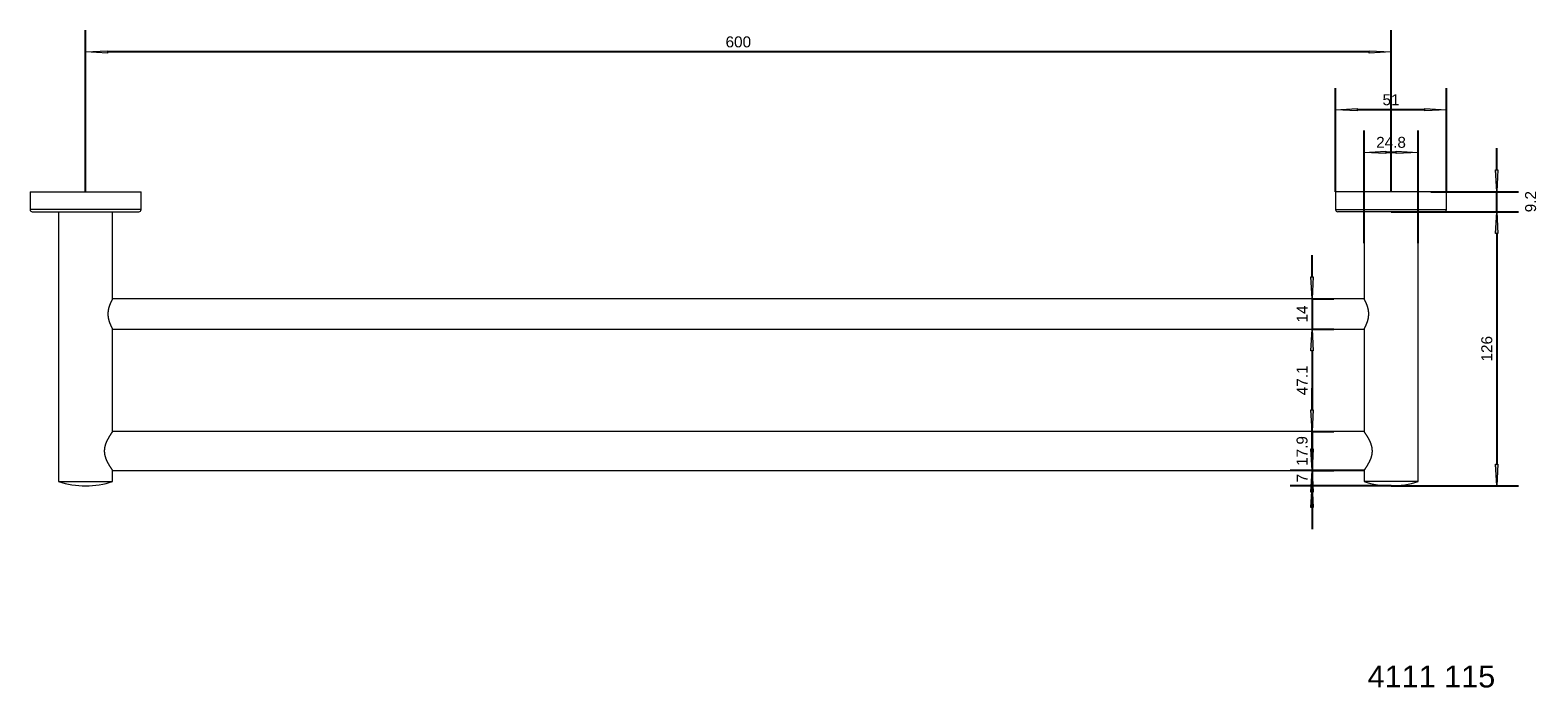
# Model space of a CAD drawing. Header units: millimetres. Extents: x -240 to 452, y -442 to -140.
import ezdxf

# ---------------------------------------------------------------- set-up
doc = ezdxf.new("R2010")
doc.units = ezdxf.units.MM
doc.header["$LTSCALE"] = 254
doc.header["$PDMODE"] = 1
doc.header["$PDSIZE"] = -2
for name, color, linetype, lineweight in [('1', 7, 'Continuous', 5), ('Bemaßung', 7, 'Continuous', 5), ('Keine', 7, 'Continuous', 5)]:
    doc.layers.add(name, color=color, linetype=linetype, lineweight=lineweight)
doc.styles.add('Arial', font='Arial')
doc.dimstyles.new('ST', dxfattribs={"dimtxt": 5.034433, "dimasz": 9.99939, "dimexe": 10, "dimexo": 0, "dimgap": 5, "dimtad": 1, "dimdec": 3, "dimdsep": 46, "dimtxsty": 'Arial', "dimblk": 'VW_FILLEDARROW', "dimblk1": 'VW_FILLEDARROW', "dimblk2": 'VW_FILLEDARROW', "dimcen": 0, "dimadec": 3, "dimazin": 0, "dimtfac": 1, "dimtdec": 3, "dimtix": 1, "dimtmove": 0, "dimatfit": 0, "dimldrblk": 'VW_FILLEDARROW-1', "dimfxl": 1, "dimfrac": 2, "dimtolj": 1, "dimarcsym": 0})

# ---------------------------------------------------------------- blocks, each defined once
blk = doc.blocks.new('VW_FILLEDARROW')
at = {"linetype": 'Continuous', "lineweight": 0}
blk.add_hatch(color=0, dxfattribs=at).paths.add_polyline_path([(-1, 0.052), (0, 0), (-1, -0.052)])
at = {"color": 0, "lineweight": 5, "flags": 128}
blk.add_lwpolyline([(-1, 0.052), (0, 0), (-1, -0.052)], close=True, dxfattribs=at)
blk = doc.blocks.new('*D1')
at = {"layer": 'Bemaßung', "color": 0, "lineweight": -2}
for p, q in [((-215, -214.36), (-215, -140.11)), ((385, -214.36), (385, -140.11)), ((375, -150.11), (-205, -150.11))]:
    blk.add_line(p, q, dxfattribs=at)
at = {"layer": 'Defpoints', "color": 0}
for p in [(-215, -150.11), (-215, -214.36), (385, -214.36)]:
    blk.add_point(p, dxfattribs=at)
at = {"layer": 'Bemaßung', "color": 0, "lineweight": -2, "xscale": 9.999389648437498, "yscale": 9.999389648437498, "zscale": 9.999389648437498, "rotation": 180}
blk.add_blockref('VW_FILLEDARROW', (-215, -150.11), dxfattribs=at)
at = {"layer": 'Bemaßung', "color": 0, "lineweight": -2, "xscale": 9.999389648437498, "yscale": 9.999389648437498, "zscale": 9.999389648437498}
blk.add_blockref('VW_FILLEDARROW', (385, -150.11), dxfattribs=at)
at = {"layer": 'Bemaßung', "color": 0, "insert": (85, -145.54), "char_height": 5.034, "attachment_point": 5, "style": 'Arial'}
blk.add_mtext('\\A1;600', dxfattribs=at)
blk = doc.blocks.new('VW_FILLEDARROW-1')
at = {"linetype": 'Continuous', "lineweight": 0}
blk.add_hatch(color=0, dxfattribs=at).paths.add_polyline_path([(-1, 0.052), (0, 0), (-1, -0.052)])
at = {"color": 0, "lineweight": 5, "flags": 128}
blk.add_lwpolyline([(-1, 0.052), (0, 0), (-1, -0.052)], close=True, dxfattribs=at)
blk = doc.blocks.new('*D2')
at = {"layer": 'Bemaßung', "color": 0, "lineweight": -2}
for p, q in [((359.5, -214.36), (359.5, -166.71)), ((410.5, -214.36), (410.5, -166.71)), ((400.5, -176.71), (369.5, -176.71))]:
    blk.add_line(p, q, dxfattribs=at)
at = {"layer": 'Defpoints', "color": 0}
for p in [(359.5, -176.71), (359.5, -214.36), (410.5, -214.36)]:
    blk.add_point(p, dxfattribs=at)
at = {"layer": 'Bemaßung', "color": 0, "lineweight": -2, "xscale": 9.999389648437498, "yscale": 9.999389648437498, "zscale": 9.999389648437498, "rotation": 180}
blk.add_blockref('VW_FILLEDARROW', (359.5, -176.71), dxfattribs=at)
at = {"layer": 'Bemaßung', "color": 0, "lineweight": -2, "xscale": 9.999389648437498, "yscale": 9.999389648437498, "zscale": 9.999389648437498}
blk.add_blockref('VW_FILLEDARROW', (410.5, -176.71), dxfattribs=at)
at = {"layer": 'Bemaßung', "color": 0, "insert": (385, -172.14), "char_height": 5.034, "attachment_point": 5, "style": 'Arial'}
blk.add_mtext('\\A1;51', dxfattribs=at)
blk = doc.blocks.new('*D3')
at = {"layer": 'Bemaßung', "color": 0, "lineweight": -2}
for p, q in [((372.6, -238.1), (372.6, -186.29)), ((397.4, -238.1), (397.4, -186.29)), ((387.4, -196.29), (382.6, -196.29))]:
    blk.add_line(p, q, dxfattribs=at)
at = {"layer": 'Defpoints', "color": 0}
for p in [(372.6, -196.29), (372.6, -238.1), (397.4, -238.1)]:
    blk.add_point(p, dxfattribs=at)
at = {"layer": 'Bemaßung', "color": 0, "lineweight": -2, "xscale": 9.999389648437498, "yscale": 9.999389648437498, "zscale": 9.999389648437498, "rotation": 180}
blk.add_blockref('VW_FILLEDARROW', (372.6, -196.29), dxfattribs=at)
at = {"layer": 'Bemaßung', "color": 0, "lineweight": -2, "xscale": 9.999389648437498, "yscale": 9.999389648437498, "zscale": 9.999389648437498}
blk.add_blockref('VW_FILLEDARROW', (397.4, -196.29), dxfattribs=at)
at = {"layer": 'Bemaßung', "color": 0, "insert": (385, -191.72), "char_height": 5.034, "attachment_point": 5, "style": 'Arial'}
blk.add_mtext('\\A1;24.8', dxfattribs=at)
blk = doc.blocks.new('*D4')
at = {"layer": 'Bemaßung', "color": 0, "lineweight": -2}
for p, q in [((433.61, -204.36), (433.61, -194.36)), ((403.3, -214.36), (443.61, -214.36)), ((433.61, -223.56), (433.61, -214.36)), ((403.3, -223.56), (443.61, -223.56)), ((433.61, -233.56), (433.61, -243.56))]:
    blk.add_line(p, q, dxfattribs=at)
at = {"layer": 'Defpoints', "color": 0}
for p in [(403.3, -214.36), (433.61, -214.36), (403.3, -223.56)]:
    blk.add_point(p, dxfattribs=at)
at = {"layer": 'Bemaßung', "color": 0, "lineweight": -2, "xscale": 9.999389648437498, "yscale": 9.999389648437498, "zscale": 9.999389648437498}
for p, rotation in [((433.61, -214.36), 270), ((433.61, -223.56), 90)]:
    blk.add_blockref('VW_FILLEDARROW', p, dxfattribs=dict(at, rotation=rotation))
at = {"layer": 'Bemaßung', "color": 0, "insert": (449.18, -218.96), "char_height": 5.034, "attachment_point": 5, "rotation": 90, "style": 'Arial'}
blk.add_mtext('\\A1;9.2', dxfattribs=at)
blk = doc.blocks.new('*D5')
at = {"layer": 'Bemaßung', "color": 0, "lineweight": -2}
for p, q in [((385, -223.56), (443.61, -223.56)), ((433.61, -233.56), (433.61, -339.56)), ((385, -349.56), (443.61, -349.56))]:
    blk.add_line(p, q, dxfattribs=at)
at = {"layer": 'Defpoints', "color": 0}
for p in [(385, -223.56), (385, -349.56), (433.61, -349.56)]:
    blk.add_point(p, dxfattribs=at)
at = {"layer": 'Bemaßung', "color": 0, "lineweight": -2, "xscale": 9.999389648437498, "yscale": 9.999389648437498, "zscale": 9.999389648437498}
for p, rotation in [((433.61, -223.56), 89.99999999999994), ((433.61, -349.56), 269.99999999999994)]:
    blk.add_blockref('VW_FILLEDARROW', p, dxfattribs=dict(at, rotation=rotation))
at = {"layer": 'Bemaßung', "color": 0, "insert": (429.04, -286.56), "char_height": 5.034, "attachment_point": 5, "rotation": 90, "style": 'Arial'}
blk.add_mtext('\\A1;126', dxfattribs=at)
blk = doc.blocks.new('*D6')
at = {"layer": 'Bemaßung', "color": 0, "lineweight": -2}
for p, q in [((348.7, -332.51), (348.7, -322.51)), ((372.6, -342.51), (338.7, -342.51)), ((348.7, -342.51), (348.7, -349.56)), ((385, -349.56), (338.7, -349.56)), ((348.7, -359.56), (348.7, -369.56))]:
    blk.add_line(p, q, dxfattribs=at)
at = {"layer": 'Defpoints', "color": 0}
for p in [(372.6, -342.51), (348.7, -349.56), (385, -349.56)]:
    blk.add_point(p, dxfattribs=at)
at = {"layer": 'Bemaßung', "color": 0, "lineweight": -2, "xscale": 9.999389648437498, "yscale": 9.999389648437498, "zscale": 9.999389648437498}
for p, rotation in [((348.7, -342.51), 270), ((348.7, -349.56), 90)]:
    blk.add_blockref('VW_FILLEDARROW', p, dxfattribs=dict(at, rotation=rotation))
at = {"layer": 'Bemaßung', "color": 0, "insert": (344.18, -346.04), "char_height": 5.034, "attachment_point": 5, "rotation": 90, "style": 'Arial'}
blk.add_mtext('\\A1;7', dxfattribs=at)
blk = doc.blocks.new('*D7')
at = {"layer": 'Bemaßung', "color": 0, "lineweight": -2}
for p, q in [((348.7, -314.61), (348.7, -304.61)), ((348.7, -324.61), (358.7, -324.61)), ((348.7, -324.61), (348.7, -342.51)), ((348.7, -342.51), (358.7, -342.51)), ((348.7, -352.51), (348.7, -362.51))]:
    blk.add_line(p, q, dxfattribs=at)
at = {"layer": 'Defpoints', "color": 0}
for p in [(348.7, -324.61), (348.7, -342.51), (348.7, -342.51)]:
    blk.add_point(p, dxfattribs=at)
at = {"layer": 'Bemaßung', "color": 0, "lineweight": -2, "xscale": 9.999389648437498, "yscale": 9.999389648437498, "zscale": 9.999389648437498}
for p, rotation in [((348.7, -324.61), 270), ((348.7, -342.51), 90)]:
    blk.add_blockref('VW_FILLEDARROW', p, dxfattribs=dict(at, rotation=rotation))
at = {"layer": 'Bemaßung', "color": 0, "insert": (344.13, -333.56), "char_height": 5.034, "attachment_point": 5, "rotation": 90, "style": 'Arial'}
blk.add_mtext('\\A1;17.9', dxfattribs=at)
blk = doc.blocks.new('*D8')
at = {"layer": 'Bemaßung', "color": 0, "lineweight": -2}
for p, q in [((348.7, -277.56), (358.7, -277.56)), ((348.7, -287.56), (348.7, -314.61)), ((348.7, -324.61), (358.7, -324.61))]:
    blk.add_line(p, q, dxfattribs=at)
at = {"layer": 'Defpoints', "color": 0}
for p in [(348.7, -277.56), (348.7, -324.61), (348.7, -324.61)]:
    blk.add_point(p, dxfattribs=at)
at = {"layer": 'Bemaßung', "color": 0, "lineweight": -2, "xscale": 9.999389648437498, "yscale": 9.999389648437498, "zscale": 9.999389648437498}
for p, rotation in [((348.7, -277.56), 90), ((348.7, -324.61), 270)]:
    blk.add_blockref('VW_FILLEDARROW', p, dxfattribs=dict(at, rotation=rotation))
at = {"layer": 'Bemaßung', "color": 0, "insert": (344.17, -301.09), "char_height": 5.034, "attachment_point": 5, "rotation": 90, "style": 'Arial'}
blk.add_mtext('\\A1;47.1', dxfattribs=at)
blk = doc.blocks.new('*D9')
at = {"layer": 'Bemaßung', "color": 0, "lineweight": -2}
for p, q in [((348.7, -253.56), (348.7, -243.56)), ((348.7, -263.56), (358.7, -263.56)), ((348.7, -263.56), (348.7, -277.56)), ((348.7, -277.56), (358.7, -277.56)), ((348.7, -287.56), (348.7, -297.56))]:
    blk.add_line(p, q, dxfattribs=at)
at = {"layer": 'Defpoints', "color": 0}
for p in [(348.7, -263.56), (348.7, -277.56), (348.7, -277.56)]:
    blk.add_point(p, dxfattribs=at)
at = {"layer": 'Bemaßung', "color": 0, "lineweight": -2, "xscale": 9.999389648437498, "yscale": 9.999389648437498, "zscale": 9.999389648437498}
for p, rotation in [((348.7, -263.56), 270), ((348.7, -277.56), 90)]:
    blk.add_blockref('VW_FILLEDARROW', p, dxfattribs=dict(at, rotation=rotation))
at = {"layer": 'Bemaßung', "color": 0, "insert": (344.17, -270.56), "char_height": 5.034, "attachment_point": 5, "rotation": 90, "style": 'Arial'}
blk.add_mtext('\\A1;14', dxfattribs=at)

msp = doc.modelspace()

# ---------------------------------------------------------------- linework, layer by layer
at = {"layer": '1', "color": 7}
for p, q in [((-240.5, -214.36), (-189.5, -214.36)), ((-240.5, -214.36), (-240.5, -222.56)), ((-189.5, -222.56), (-189.5, -214.36)), ((359.5, -214.36), (359.5, -222.56)), ((410.5, -214.36), (359.5, -214.36)), ((410.5, -222.56), (410.5, -214.36)), ((-189.5, -222.56), (-240.5, -222.56)), ((-239.5, -223.56), (-190.5, -223.56)), ((-227.4, -223.56), (-227.4, -347.56)), ((-202.6, -263.61), (-202.6, -223.56)), ((359.5, -222.56), (410.5, -222.56)), ((409.5, -223.56), (360.5, -223.56)), ((372.6, -223.56), (372.6, -263.6)), ((397.4, -347.56), (397.4, -223.56)), ((372.62, -263.56), (-202.62, -263.56)), ((-202.62, -277.56), (372.62, -277.56)), ((-202.6, -324.67), (-202.6, -277.52)), ((372.6, -277.52), (372.6, -324.61)), ((372.6, -324.61), (-202.64, -324.61)), ((-202.6, -347.56), (-202.6, -342.51)), ((-202.6, -342.51), (372.64, -342.51)), ((372.6, -342.45), (372.6, -347.56)), ((-227.4, -347.56), (-202.6, -347.56)), ((397.4, -347.56), (372.6, -347.56))]:
    msp.add_line(p, q, dxfattribs=at)
for centre, radius, start, end in [((-239.5, -222.56), 1, 180, 270), ((-190.5, -222.56), 1, 270, 0), ((360.5, -222.56), 1, 180, 270), ((409.5, -222.56), 1, 270, 0), ((-215, -310.12), 39.44, 251.67531, 270), ((-215, -310.12), 39.44, 270, 288.32469), ((385, -310.12), 39.44, 251.67531, 270), ((385, -310.12), 39.44, 270, 288.32469)]:
    msp.add_arc(centre, radius, start, end, dxfattribs=at)
for points in [[(-202.6, -263.56), (-202.6, -263.57), (-202.63, -263.61), (-202.66, -263.66), (-202.7, -263.73), (-202.77, -263.86), (-202.86, -264.04), (-202.97, -264.24), (-203.14, -264.56), (-203.28, -264.85), (-203.38, -265.05), (-203.48, -265.26), (-203.58, -265.49), (-203.68, -265.73), (-203.78, -265.97), (-203.86, -266.17), (-203.94, -266.37), (-204.02, -266.57), (-204.14, -266.92), (-204.33, -267.52), (-204.45, -267.99), (-204.52, -268.31), (-204.59, -268.64), (-204.64, -268.98), (-204.71, -269.49), (-204.76, -270.19), (-204.76, -270.63), (-204.76, -270.89), (-204.75, -271.16), (-204.72, -271.59), (-204.63, -272.28), (-204.55, -272.69), (-204.51, -272.86), (-204.47, -273.02), (-204.44, -273.18), (-204.33, -273.58), (-204.15, -274.17), (-203.95, -274.74), (-203.74, -275.26), (-203.59, -275.61), (-203.48, -275.84), (-203.41, -276), (-203.36, -276.11), (-203.31, -276.21), (-203.26, -276.31), (-203.14, -276.55), (-202.98, -276.87), (-202.87, -277.07), (-202.8, -277.19), (-202.75, -277.3), (-202.7, -277.38), (-202.64, -277.49), (-202.6, -277.56), (-202.6, -277.56), (-202.6, -277.56), (-202.6, -277.57)], [(372.6, -277.56), (372.6, -277.55), (372.63, -277.51), (372.66, -277.46), (372.7, -277.39), (372.77, -277.26), (372.86, -277.08), (372.97, -276.89), (373.14, -276.56), (373.28, -276.28), (373.38, -276.07), (373.48, -275.86), (373.58, -275.63), (373.68, -275.4), (373.78, -275.15), (373.86, -274.96), (373.94, -274.76), (374.02, -274.55), (374.14, -274.2), (374.33, -273.61), (374.45, -273.14), (374.52, -272.82), (374.59, -272.49), (374.64, -272.15), (374.71, -271.63), (374.76, -270.94), (374.76, -270.5), (374.76, -270.23), (374.75, -269.97), (374.72, -269.53), (374.63, -268.85), (374.55, -268.43), (374.51, -268.27), (374.47, -268.1), (374.44, -267.94), (374.33, -267.55), (374.15, -266.95), (373.95, -266.38), (373.74, -265.87), (373.59, -265.51), (373.48, -265.28), (373.41, -265.12), (373.36, -265.01), (373.31, -264.91), (373.26, -264.81), (373.14, -264.58), (372.98, -264.25), (372.87, -264.05), (372.8, -263.93), (372.75, -263.83), (372.7, -263.74), (372.64, -263.63), (372.6, -263.57), (372.6, -263.56), (372.6, -263.56), (372.6, -263.56)]]:
    msp.add_open_spline(points, degree=2, knots=[0, 0, 0, 0.017544, 0.035088, 0.052632, 0.070175, 0.105263, 0.122807, 0.140351, 0.157895, 0.175439, 0.192982, 0.210526, 0.22807, 0.245614, 0.263158, 0.280702, 0.315789, 0.333333, 0.350877, 0.368421, 0.385965, 0.403509, 0.421053, 0.438596, 0.45614, 0.473684, 0.491228, 0.526316, 0.54386, 0.561404, 0.578947, 0.596491, 0.614035, 0.631579, 0.649123, 0.666667, 0.684211, 0.701754, 0.719298, 0.736842, 0.754386, 0.77193, 0.789474, 0.807018, 0.824561, 0.842105, 0.859649, 0.877193, 0.894737, 0.912281, 0.929825, 0.947368, 0.964912, 0.982456, 1, 1, 1], dxfattribs=at)
for points in [[(-202.6, -324.61), (-202.6, -324.61), (-203.03, -325.18), (-203.99, -326.65), (-204.7, -327.85), (-205.42, -329.25), (-206.03, -330.85), (-206.42, -332.62), (-206.42, -334.46), (-206.04, -336.25), (-205.44, -337.84), (-204.72, -339.25), (-204.01, -340.45), (-203.04, -341.92), (-202.61, -342.5), (-202.6, -342.51), (-202.6, -342.51), (-202.6, -342.51)], [(372.6, -342.51), (372.6, -342.51), (373.03, -341.95), (373.99, -340.48), (374.7, -339.27), (375.42, -337.87), (376.03, -336.28), (376.42, -334.5), (376.42, -332.67), (376.04, -330.88), (375.44, -329.29), (374.72, -327.87), (374.01, -326.67), (373.04, -325.2), (372.61, -324.62), (372.6, -324.62), (372.6, -324.61), (372.6, -324.61)]]:
    msp.add_open_spline(points, degree=2, dxfattribs=at)

# ---------------------------------------------------------------- texts
at = {"layer": 'Keine', "insert": (374.23, -432.19), "char_height": 10.069, "width": 59.3828, "attachment_point": 1, "line_spacing_factor": 0.970891, "style": 'Arial'}
msp.add_mtext('4111 115', dxfattribs=at)

# ---------------------------------------------------------------- dimensions: what is measured, and where the dimension line sits
at = {"layer": 'Bemaßung'}
for base, p1, p2, picture, middle in [((-215, -150.11), (385, -214.36), (-215, -214.36), '*D1', (85, -145.54)), ((359.5, -176.71), (410.5, -214.36), (359.5, -214.36), '*D2', (385, -172.14)), ((372.6, -196.29), (397.4, -238.1), (372.6, -238.1), '*D3', (385, -191.72))]:
    dim = msp.add_linear_dim(base=base, p1=p1, p2=p2, dimstyle='ST', override={"dimgap": 2, "dimdec": 1, "dimpost": '<>', "dimtxsty": 'Arial', "dimtmove": 2}, dxfattribs=at)
    dim.commit()
    dim.dimension.update_dxf_attribs({"geometry": picture, "text_midpoint": middle})
for base, p1, p2, override, picture, middle in [((433.61, -214.36), (403.3, -223.56), (403.3, -214.36), {"dimgap": 2, "dimdec": 1, "dimpost": '<>', "dimtxsty": 'Arial', "dimtix": 0, "dimtmove": 2}, '*D4', (449.18, -218.96)), ((433.61, -349.56), (385, -223.56), (385, -349.56), {"dimgap": 2, "dimdec": 1, "dimpost": '<>', "dimtxsty": 'Arial', "dimtmove": 2}, '*D5', (429.04, -286.56)), ((348.7, -277.56), (348.7, -263.56), (348.7, -277.56), {"dimgap": 2, "dimdec": 1, "dimpost": '<>', "dimtxsty": 'Arial', "dimtmove": 2}, '*D9', (344.17, -270.56)), ((348.70216067, -324.61141719), (348.70216067, -277.56141719), (348.70216067, -324.61141719), {"dimgap": 2, "dimdec": 1, "dimpost": '<>', "dimtxsty": 'Arial', "dimtmove": 2}, '*D8', (344.17487536, -301.08641719)), ((348.7, -342.51), (348.7, -324.61), (348.7, -342.51), {"dimgap": 2, "dimdec": 1, "dimpost": '<>', "dimtxsty": 'Arial', "dimtmove": 2}, '*D7', (344.13, -333.56)), ((348.7022, -349.5614), (372.5996, -342.5117), (385, -349.5614), {"dimgap": 2, "dimdec": 1, "dimpost": '<>', "dimtxsty": 'Arial', "dimtmove": 2}, '*D6', (344.1849, -346.0366))]:
    dim = msp.add_linear_dim(base=base, p1=p1, p2=p2, angle=270, dimstyle='ST', override=override, dxfattribs=at)
    dim.commit()
    dim.dimension.update_dxf_attribs({"geometry": picture, "text_midpoint": middle})

doc.saveas('drawing.dxf')
